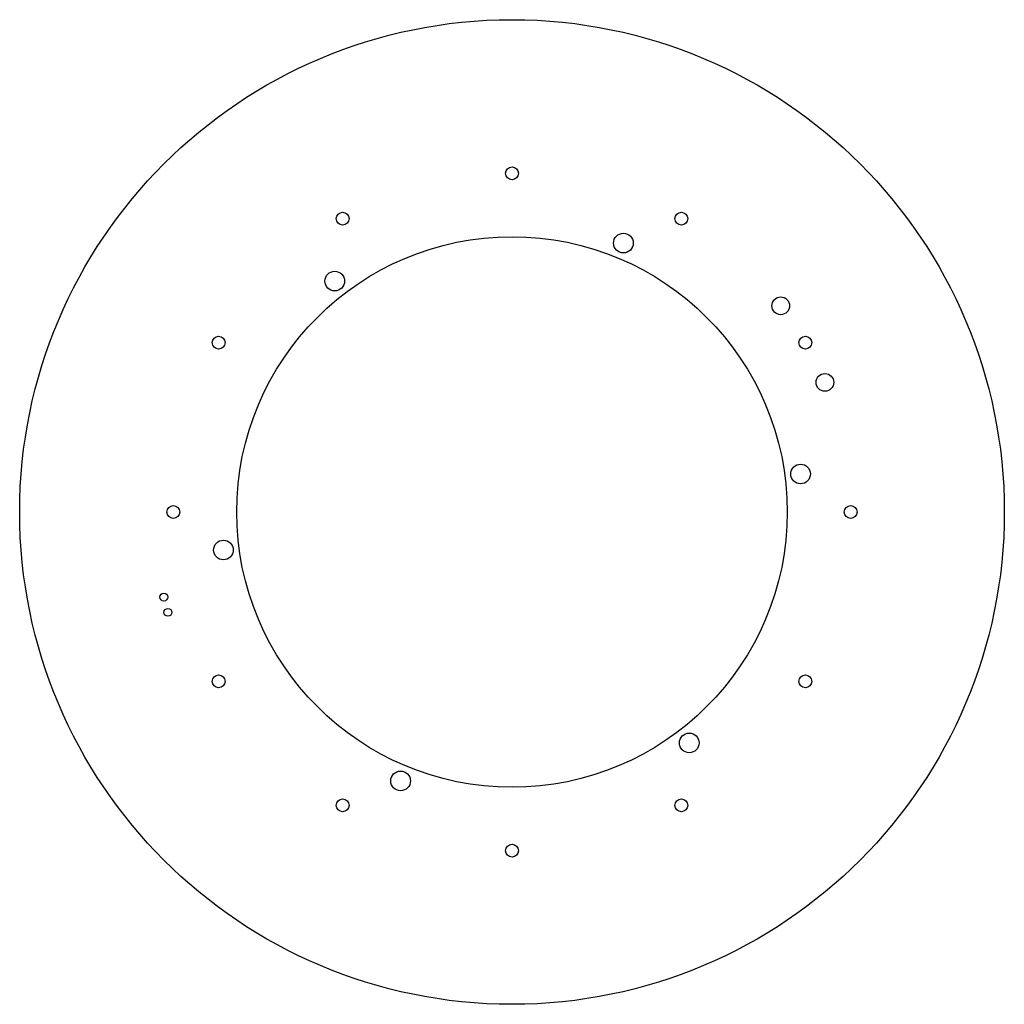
# Model space of a CAD drawing. Header units: millimetres. Extents: x -125 to 125, y -125 to 125.
import ezdxf

# ---------------------------------------------------------------- set-up
doc = ezdxf.new("R2010")
doc.units = ezdxf.units.MM

msp = doc.modelspace()

# ---------------------------------------------------------------- linework, layer by layer
at = {"color": 7, "linetype": 'Continuous', "lineweight": 25}
for centre, radius in [((0, 0), 125), ((0, 86), 1.63), ((-43, 74.48), 1.63), ((43, 74.48), 1.63), ((28.28, 68.27), 2.5), ((0, 0), 69.9), ((-44.99, 58.63), 2.5), ((68.23, 52.35), 2.25), ((-74.48, 43), 1.63), ((74.48, 43), 1.63), ((79.45, 32.91), 2.25), ((73.27, 9.65), 2.5), ((-86, 0), 1.63), ((86, 0), 1.63), ((-73.27, -9.65), 2.5), ((-88.4, -21.61), 1), ((-87.36, -25.48), 1), ((-74.48, -43), 1.63), ((74.48, -43), 1.63), ((44.99, -58.63), 2.5), ((-28.28, -68.27), 2.5), ((-43, -74.48), 1.63), ((43, -74.48), 1.63), ((0, -86), 1.63)]:
    msp.add_circle(centre, radius, dxfattribs=at)

doc.saveas('drawing.dxf')
